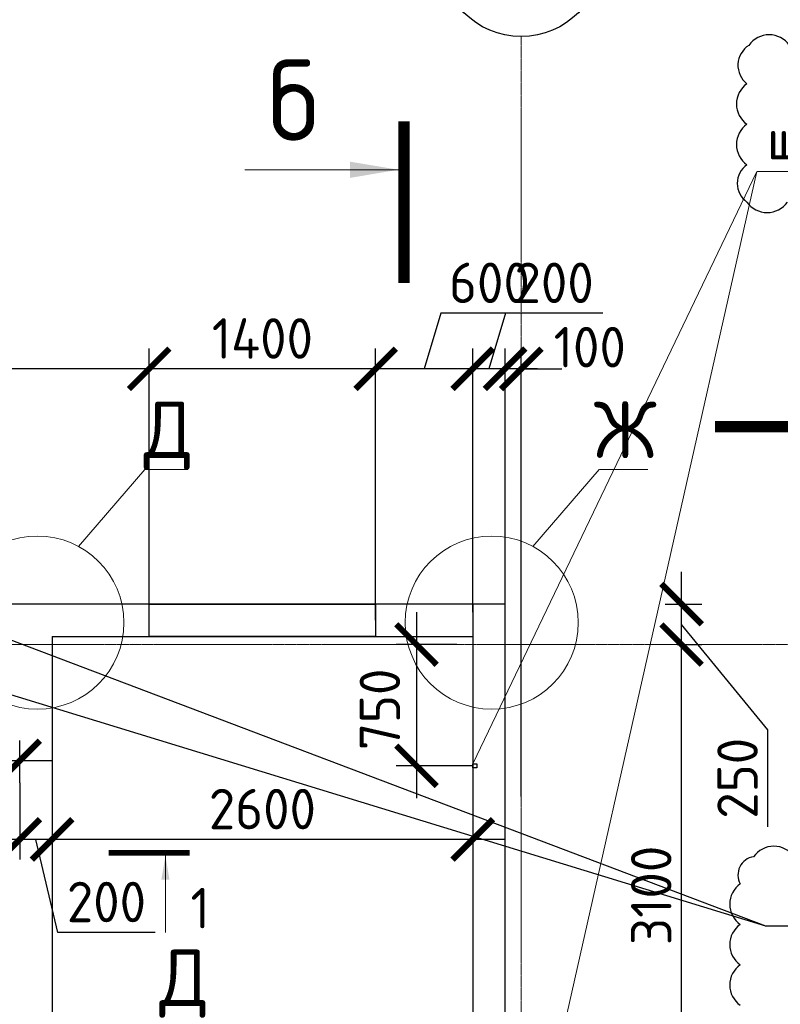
# Model space of a CAD drawing. Header units: millimetres. Extents: x 247266 to 730847, y -636031 to 10052.
# Tile 77 of 256: x 462240 to 466942, y -310886 to -304801. Entities that reach past the tile are written whole.
import ezdxf

# ---------------------------------------------------------------- set-up
doc = ezdxf.new("R2010")
doc.units = ezdxf.units.MM
doc.linetypes.add('______5', pattern=[1100, 800, -100, 100, -100])
doc.linetypes.add('осевая', pattern=[50.8, 31.75, -6.35, 6.35, -6.35])
for name, color, linetype in [('Изменения', 1, 'Continuous'), ('РАЗМЕРЫ', 7, 'Continuous'), ('СПДС_СИМВОЛЫ', 7, 'Continuous')]:
    doc.layers.add(name, color=color, linetype=linetype)
for name, color, linetype, lineweight in [('Надписи', 7, 'Continuous', 18), ('Оси', 7, '______5', 18), ('СТЕНЫ', 7, 'Continuous', 30), ('Узлы', 7, 'Continuous', 0)]:
    doc.layers.add(name, color=color, linetype=linetype, lineweight=lineweight)
doc.styles.add('Century Gothic', font='GOTHIC.TTF')
doc.styles.add('GOST-2.304_Type-B', font='GOST_Common.ttf')
doc.dimstyles.new('СПДС', dxfattribs={"dimscale": 100, "dimtxt": 2.5, "dimasz": 2.5, "dimexe": 1.25, "dimexo": 0, "dimtad": 1, "dimdec": 0, "dimtxsty": 'GOST-2.304_Type-B', "dimblk": 'ARCHTICK', "dimcen": 2.5, "dimdle": 2, "dimadec": 0, "dimazin": 2, "dimtfac": 0.75, "dimtdec": 0, "dimtmove": 1, "dimatfit": 3, "dimfxl": 1, "dimtolj": 1, "dimarcsym": 1})

# ---------------------------------------------------------------- blocks, each defined once
blk = doc.blocks.new('_ArchTick')
at = {"color": 0, "linetype": 'ByBlock', "const_width": 0.15}
blk.add_lwpolyline([(-0.5, -0.5), (0.5, 0.5)], dxfattribs=at)
blk = doc.blocks.new('*D1050')
at = {"layer": 'DEFPOINTS', "color": 0, "ltscale": 100}
for p in [(465040.4, -306958.9), (465240.4, -308413), (465040.4, -308463)]:
    blk.add_point(p, dxfattribs=at)
at = {"layer": 'РАЗМЕРЫ', "color": 0, "lineweight": -2}
for p, q in [((465243.5, -306615.1), (465140.4, -306958.9)), ((465844, -306615.1), (465243.5, -306615.1)), ((465040.4, -308463), (465040.4, -306833.9)), ((465240.4, -308413), (465240.4, -306833.9)), ((465440.4, -306958.9), (464840.4, -306958.9))]:
    blk.add_line(p, q, dxfattribs=at)
at = {"layer": 'РАЗМЕРЫ', "color": 0, "lineweight": -2, "ltscale": 100, "xscale": 250, "yscale": 250, "zscale": 250, "rotation": 180}
blk.add_blockref('_ArchTick', (465040.4, -306958.9), dxfattribs=at)
at = {"layer": 'РАЗМЕРЫ', "color": 0, "lineweight": -2, "ltscale": 100, "xscale": 250, "yscale": 250, "zscale": 250}
blk.add_blockref('_ArchTick', (465240.4, -306958.9), dxfattribs=at)
at = {"layer": 'РАЗМЕРЫ', "color": 0, "lineweight": 0, "ltscale": 100, "insert": (465543.8, -306427.4), "char_height": 250, "attachment_point": 5, "style": 'GOST-2.304_Type-B'}
blk.add_mtext('\\A1;200', dxfattribs=at)
blk = doc.blocks.new('*D1051')
at = {"layer": 'DEFPOINTS', "color": 0, "ltscale": 100}
for p in [(465340.2, -306958.9), (465240.4, -309598.7), (465340.2, -309601.7)]:
    blk.add_point(p, dxfattribs=at)
at = {"layer": 'РАЗМЕРЫ', "color": 0, "lineweight": -2}
for p, q in [((465240.4, -309598.7), (465240.4, -306833.9)), ((465340.2, -309601.7), (465340.2, -306833.9)), ((465240.4, -306958.9), (464990.4, -306958.9)), ((465340.2, -306958.9), (465590.2, -306958.9))]:
    blk.add_line(p, q, dxfattribs=at)
at = {"layer": 'РАЗМЕРЫ', "color": 0, "lineweight": -2, "ltscale": 100, "xscale": 250, "yscale": 250, "zscale": 250}
blk.add_blockref('_ArchTick', (465240.4, -306958.9), dxfattribs=at)
at = {"layer": 'РАЗМЕРЫ', "color": 0, "lineweight": -2, "ltscale": 100, "xscale": 250, "yscale": 250, "zscale": 250, "rotation": 180}
blk.add_blockref('_ArchTick', (465340.2, -306958.9), dxfattribs=at)
at = {"layer": 'РАЗМЕРЫ', "color": 0, "lineweight": 0, "ltscale": 100, "insert": (465763.9, -306824.9), "char_height": 250, "attachment_point": 5, "style": 'GOST-2.304_Type-B'}
blk.add_mtext('\\A1;100', dxfattribs=at)
blk = doc.blocks.new('*D1060')
at = {"layer": 'DEFPOINTS', "color": 0, "ltscale": 100}
for p in [(466304.9, -308663), (466331.4, -308663), (465954.9, -311763)]:
    blk.add_point(p, dxfattribs=at)
at = {"layer": 'РАЗМЕРЫ', "color": 0, "lineweight": -2}
for p, q in [((466331.4, -311963), (466331.4, -308463)), ((466304.9, -308663), (466456.4, -308663)), ((465954.9, -311763), (466456.4, -311763))]:
    blk.add_line(p, q, dxfattribs=at)
at = {"layer": 'РАЗМЕРЫ', "color": 0, "lineweight": -2, "ltscale": 100, "xscale": 250, "yscale": 250, "zscale": 250}
for p, rotation in [((466331.4, -308663), 90), ((466331.4, -311763), 270)]:
    blk.add_blockref('_ArchTick', p, dxfattribs=dict(at, rotation=rotation))
at = {"layer": 'РАЗМЕРЫ', "color": 0, "lineweight": 0, "ltscale": 100, "insert": (466143.8, -310213), "char_height": 250, "attachment_point": 5, "rotation": 90, "style": 'GOST-2.304_Type-B'}
blk.add_mtext('\\A1;3100', dxfattribs=at)
blk = doc.blocks.new('*D1061')
at = {"layer": 'DEFPOINTS', "color": 0, "ltscale": 100}
for p in [(466229.4, -308413), (466331.4, -308413), (466304.9, -308663)]:
    blk.add_point(p, dxfattribs=at)
at = {"layer": 'РАЗМЕРЫ', "color": 0, "lineweight": -2}
for p, q in [((466331.4, -308863), (466331.4, -308213)), ((466229.4, -308413), (466456.4, -308413)), ((466864.9, -309189.2), (466331.4, -308538)), ((466304.9, -308663), (466456.4, -308663)), ((466864.9, -309789.6), (466864.9, -309189.2))]:
    blk.add_line(p, q, dxfattribs=at)
at = {"layer": 'РАЗМЕРЫ', "color": 0, "lineweight": -2, "ltscale": 100, "xscale": 250, "yscale": 250, "zscale": 250}
for p, rotation in [((466331.4, -308413), 90), ((466331.4, -308663), 270)]:
    blk.add_blockref('_ArchTick', p, dxfattribs=dict(at, rotation=rotation))
at = {"layer": 'РАЗМЕРЫ', "color": 0, "lineweight": 0, "ltscale": 100, "insert": (466677.3, -309489.4), "char_height": 250, "attachment_point": 5, "rotation": 90, "style": 'GOST-2.304_Type-B'}
blk.add_mtext('\\A1;250', dxfattribs=at)
blk = doc.blocks.new('*D1067')
at = {"layer": 'DEFPOINTS', "color": 0, "ltscale": 100}
for p in [(465040.4, -306958.9), (465240.4, -308413), (465040.4, -308463)]:
    blk.add_point(p, dxfattribs=at)
at = {"layer": 'РАЗМЕРЫ', "color": 0, "lineweight": -2}
for p, q in [((465243.5, -306615.1), (465140.4, -306958.9)), ((465844, -306615.1), (465243.5, -306615.1)), ((465040.4, -308463), (465040.4, -306833.9)), ((465240.4, -308413), (465240.4, -306833.9)), ((465440.4, -306958.9), (464840.4, -306958.9))]:
    blk.add_line(p, q, dxfattribs=at)
at = {"layer": 'РАЗМЕРЫ', "color": 0, "lineweight": -2, "ltscale": 100, "xscale": 250, "yscale": 250, "zscale": 250, "rotation": 180}
blk.add_blockref('_ArchTick', (465040.4, -306958.9), dxfattribs=at)
at = {"layer": 'РАЗМЕРЫ', "color": 0, "lineweight": -2, "ltscale": 100, "xscale": 250, "yscale": 250, "zscale": 250}
blk.add_blockref('_ArchTick', (465240.4, -306958.9), dxfattribs=at)
at = {"layer": 'РАЗМЕРЫ', "color": 0, "lineweight": 0, "ltscale": 100, "insert": (465543.8, -306427.4), "char_height": 250, "attachment_point": 5, "style": 'GOST-2.304_Type-B'}
blk.add_mtext('\\A1;200', dxfattribs=at)
blk = doc.blocks.new('*D1068')
at = {"layer": 'DEFPOINTS', "color": 0, "ltscale": 100}
for p in [(464440.4, -306958.9), (464440.4, -308511.5), (465040.4, -308463)]:
    blk.add_point(p, dxfattribs=at)
at = {"layer": 'РАЗМЕРЫ', "color": 0, "lineweight": -2}
for p, q in [((464843.5, -306615.1), (464740.4, -306958.9)), ((465444, -306615.1), (464843.5, -306615.1)), ((464440.4, -308511.5), (464440.4, -306833.9)), ((465040.4, -308463), (465040.4, -306833.9)), ((465240.4, -306958.9), (464240.4, -306958.9))]:
    blk.add_line(p, q, dxfattribs=at)
at = {"layer": 'РАЗМЕРЫ', "color": 0, "lineweight": -2, "ltscale": 100, "xscale": 250, "yscale": 250, "zscale": 250, "rotation": 180}
blk.add_blockref('_ArchTick', (464440.4, -306958.9), dxfattribs=at)
at = {"layer": 'РАЗМЕРЫ', "color": 0, "lineweight": -2, "ltscale": 100, "xscale": 250, "yscale": 250, "zscale": 250}
blk.add_blockref('_ArchTick', (465040.4, -306958.9), dxfattribs=at)
at = {"layer": 'РАЗМЕРЫ', "color": 0, "lineweight": 0, "ltscale": 100, "insert": (465143.8, -306427.4), "char_height": 250, "attachment_point": 5, "style": 'GOST-2.304_Type-B'}
blk.add_mtext('\\A1;600', dxfattribs=at)
blk = doc.blocks.new('*D1071')
at = {"layer": 'DEFPOINTS', "color": 0, "ltscale": 100}
for p in [(465340.2, -306958.9), (465240.4, -309598.7), (465340.2, -309601.7)]:
    blk.add_point(p, dxfattribs=at)
at = {"layer": 'РАЗМЕРЫ', "color": 0, "lineweight": -2}
for p, q in [((465240.4, -309598.7), (465240.4, -306833.9)), ((465340.2, -309601.7), (465340.2, -306833.9)), ((465240.4, -306958.9), (464990.4, -306958.9)), ((465340.2, -306958.9), (465590.2, -306958.9))]:
    blk.add_line(p, q, dxfattribs=at)
at = {"layer": 'РАЗМЕРЫ', "color": 0, "lineweight": -2, "ltscale": 100, "xscale": 250, "yscale": 250, "zscale": 250}
blk.add_blockref('_ArchTick', (465240.4, -306958.9), dxfattribs=at)
at = {"layer": 'РАЗМЕРЫ', "color": 0, "lineweight": -2, "ltscale": 100, "xscale": 250, "yscale": 250, "zscale": 250, "rotation": 180}
blk.add_blockref('_ArchTick', (465340.2, -306958.9), dxfattribs=at)
at = {"layer": 'РАЗМЕРЫ', "color": 0, "lineweight": 0, "ltscale": 100, "insert": (465763.9, -306824.9), "char_height": 250, "attachment_point": 5, "style": 'GOST-2.304_Type-B'}
blk.add_mtext('\\A1;100', dxfattribs=at)
blk = doc.blocks.new('*D1073')
at = {"layer": 'DEFPOINTS', "color": 0, "ltscale": 100}
for p in [(463040.6, -306958.9), (463040.6, -308413), (464440.4, -308511.5)]:
    blk.add_point(p, dxfattribs=at)
at = {"layer": 'РАЗМЕРЫ', "color": 0, "lineweight": -2}
for p, q in [((463040.6, -308413), (463040.6, -306833.9)), ((464440.4, -308511.5), (464440.4, -306833.9)), ((464640.4, -306958.9), (462840.6, -306958.9))]:
    blk.add_line(p, q, dxfattribs=at)
at = {"layer": 'РАЗМЕРЫ', "color": 0, "lineweight": -2, "ltscale": 100, "xscale": 250, "yscale": 250, "zscale": 250, "rotation": 180}
blk.add_blockref('_ArchTick', (463040.6, -306958.9), dxfattribs=at)
at = {"layer": 'РАЗМЕРЫ', "color": 0, "lineweight": -2, "ltscale": 100, "xscale": 250, "yscale": 250, "zscale": 250}
blk.add_blockref('_ArchTick', (464440.4, -306958.9), dxfattribs=at)
at = {"layer": 'РАЗМЕРЫ', "color": 0, "lineweight": 0, "ltscale": 100, "insert": (463740.5, -306771.3), "char_height": 250, "attachment_point": 5, "style": 'GOST-2.304_Type-B'}
blk.add_mtext('\\A1;1400', dxfattribs=at)
blk = doc.blocks.new('*D1076')
at = {"layer": 'DEFPOINTS', "color": 0, "ltscale": 100}
for p in [(462440.4, -309452.6), (465040.4, -309539.2), (462440.4, -309867.2)]:
    blk.add_point(p, dxfattribs=at)
at = {"layer": 'РАЗМЕРЫ', "color": 0, "lineweight": -2}
for p, q in [((462440.4, -309452.6), (462440.4, -309992.2)), ((465040.4, -309539.2), (465040.4, -309992.2)), ((465240.4, -309867.2), (462240.4, -309867.2))]:
    blk.add_line(p, q, dxfattribs=at)
at = {"layer": 'РАЗМЕРЫ', "color": 0, "lineweight": -2, "ltscale": 100, "xscale": 250, "yscale": 250, "zscale": 250, "rotation": 180}
blk.add_blockref('_ArchTick', (462440.4, -309867.2), dxfattribs=at)
at = {"layer": 'РАЗМЕРЫ', "color": 0, "lineweight": -2, "ltscale": 100, "xscale": 250, "yscale": 250, "zscale": 250}
blk.add_blockref('_ArchTick', (465040.4, -309867.2), dxfattribs=at)
at = {"layer": 'РАЗМЕРЫ', "color": 0, "lineweight": 0, "ltscale": 100, "insert": (463740.4, -309679.6), "char_height": 250, "attachment_point": 5, "style": 'GOST-2.304_Type-B'}
blk.add_mtext('\\A1;2600', dxfattribs=at)
blk = doc.blocks.new('*D1215')
at = {"layer": 'DEFPOINTS', "color": 0, "ltscale": 100}
for p in [(462440.4, -309452.6), (462240.2, -309516.5), (462240.2, -309867.2)]:
    blk.add_point(p, dxfattribs=at)
at = {"layer": 'РАЗМЕРЫ', "color": 0, "lineweight": -2}
for p, q in [((462440.4, -309452.6), (462440.4, -309992.2)), ((462240.2, -309516.5), (462240.2, -309992.2)), ((462640.4, -309867.2), (462040.2, -309867.2)), ((462476.3, -310441.5), (462340.3, -309867.2)), ((463076.8, -310441.5), (462476.3, -310441.5))]:
    blk.add_line(p, q, dxfattribs=at)
at = {"layer": 'РАЗМЕРЫ', "color": 0, "lineweight": -2, "ltscale": 100, "xscale": 250, "yscale": 250, "zscale": 250, "rotation": 180}
blk.add_blockref('_ArchTick', (462240.2, -309867.2), dxfattribs=at)
at = {"layer": 'РАЗМЕРЫ', "color": 0, "lineweight": -2, "ltscale": 100, "xscale": 250, "yscale": 250, "zscale": 250}
blk.add_blockref('_ArchTick', (462440.4, -309867.2), dxfattribs=at)
at = {"layer": 'РАЗМЕРЫ', "color": 0, "lineweight": 0, "ltscale": 100, "insert": (462776.5, -310253.9), "char_height": 250, "attachment_point": 5, "style": 'GOST-2.304_Type-B'}
blk.add_mtext('\\A1;200', dxfattribs=at)
blk = doc.blocks.new('*D1216')
at = {"layer": 'DEFPOINTS', "color": 0, "ltscale": 100}
for p in [(460470.2, -309381.8), (462240.2, -309516.5), (460470.2, -309547.2)]:
    blk.add_point(p, dxfattribs=at)
at = {"layer": 'РАЗМЕРЫ', "color": 0, "lineweight": -2}
for p, q in [((460470.2, -309547.2), (460470.2, -309256.8)), ((462240.2, -309516.5), (462240.2, -309256.8)), ((462440.2, -309381.8), (460270.2, -309381.8))]:
    blk.add_line(p, q, dxfattribs=at)
at = {"layer": 'РАЗМЕРЫ', "color": 0, "lineweight": -2, "ltscale": 100, "xscale": 250, "yscale": 250, "zscale": 250, "rotation": 180}
blk.add_blockref('_ArchTick', (460470.2, -309381.8), dxfattribs=at)
at = {"layer": 'РАЗМЕРЫ', "color": 0, "lineweight": -2, "ltscale": 100, "xscale": 250, "yscale": 250, "zscale": 250}
blk.add_blockref('_ArchTick', (462240.2, -309381.8), dxfattribs=at)
at = {"layer": 'РАЗМЕРЫ', "color": 0, "lineweight": 0, "ltscale": 100, "insert": (461355.2, -309193.9), "char_height": 250, "attachment_point": 5, "style": 'GOST-2.304_Type-B'}
blk.add_mtext('\\A1;1770', dxfattribs=at)
blk = doc.blocks.new('NSY101')
at = {"color": 0, "linetype": 'ByBlock', "lineweight": -2}
blk.add_circle((0, 0), 50, dxfattribs=at)
blk = doc.blocks.new('СЛОЖНЫЙ_ОБЪЕКТ_16')
at = {"layer": 'Оси', "color": 16, "linetype": 'Continuous', "lineweight": 25, "transparency": 33554687, "xscale": 9.999999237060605, "yscale": 9.999999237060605, "zscale": 9.999999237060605}
blk.add_blockref('NSY101', (31813, -989.5), dxfattribs=at)
at = {"layer": 'Оси', "color": 16, "linetype": 'Continuous', "lineweight": 25, "transparency": 33554687, "insert": (31813, -989.5), "char_height": 300, "width": 385, "attachment_point": 5, "style": 'Century Gothic'}
blk.add_mtext('\\A1;{\\fCentury Gothic|i0|b1;\\H300.000000;\\W1.000000;\\C16;9}\\P', dxfattribs=at)
blk = doc.blocks.new('*D1080')
at = {"layer": 'DEFPOINTS', "color": 0, "ltscale": 100}
for p in [(460470.4, -306958.9), (460470.4, -307151.6), (463040.6, -308413)]:
    blk.add_point(p, dxfattribs=at)
at = {"layer": 'РАЗМЕРЫ', "color": 0, "lineweight": -2}
for p, q in [((460470.4, -307151.6), (460470.4, -306833.9)), ((463040.6, -308413), (463040.6, -306833.9)), ((463240.6, -306958.9), (460270.4, -306958.9))]:
    blk.add_line(p, q, dxfattribs=at)
at = {"layer": 'РАЗМЕРЫ', "color": 0, "lineweight": -2, "ltscale": 100, "xscale": 250, "yscale": 250, "zscale": 250, "rotation": 180}
blk.add_blockref('_ArchTick', (460470.4, -306958.9), dxfattribs=at)
at = {"layer": 'РАЗМЕРЫ', "color": 0, "lineweight": -2, "ltscale": 100, "xscale": 250, "yscale": 250, "zscale": 250}
blk.add_blockref('_ArchTick', (463040.6, -306958.9), dxfattribs=at)
at = {"layer": 'РАЗМЕРЫ', "color": 0, "lineweight": 0, "ltscale": 100, "insert": (461755.5, -306771.1), "char_height": 250, "attachment_point": 5, "style": 'GOST-2.304_Type-B'}
blk.add_mtext('\\A1;2570', dxfattribs=at)
blk = doc.blocks.new('*D3667')
at = {"layer": 'DEFPOINTS', "color": 0, "ltscale": 100}
for p in [(464941.2, -308663), (464693.1, -309412.5), (465040.5, -309412.5)]:
    blk.add_point(p, dxfattribs=at)
at = {"layer": 'РАЗМЕРЫ', "color": 0, "lineweight": -2}
for p, q in [((464693.1, -308463), (464693.1, -309612.5)), ((464941.2, -308663), (464568.1, -308663)), ((465040.5, -309412.5), (464568.1, -309412.5))]:
    blk.add_line(p, q, dxfattribs=at)
at = {"layer": 'РАЗМЕРЫ', "color": 0, "lineweight": -2, "ltscale": 100, "xscale": 250, "yscale": 250, "zscale": 250}
for p, rotation in [((464693.1, -308663), 90), ((464693.1, -309412.5), 270)]:
    blk.add_blockref('_ArchTick', p, dxfattribs=dict(at, rotation=rotation))
at = {"layer": 'РАЗМЕРЫ', "color": 0, "lineweight": 0, "ltscale": 100, "insert": (464466.6, -309063.3), "char_height": 250, "attachment_point": 5, "rotation": 90, "style": 'GOST-2.304_Type-B'}
blk.add_mtext('\\A1;750', dxfattribs=at)

msp = doc.modelspace()

# ---------------------------------------------------------------- linework, layer by layer
at = {"layer": 'Изменения', "elevation": 560}
msp.add_lwpolyline([(470612.39, -310888.29, 0.5205671), (470612.39, -310638.29, 0.5205671), (470612.39, -310388.29, 0.5205671), (470612.39, -310138.29, 0.520567), (470526.18, -309974.5, 0.5205671), (470276.18, -309974.5, 0.5205671), (470026.18, -309974.5, 0.5205671), (469776.18, -309974.5, 0.5205671), (469526.18, -309974.5, 0.5205671), (469276.18, -309974.5, 0.5205671), (469026.18, -309974.5, 0.5205671), (468776.18, -309974.5, 0.5205671), (468526.18, -309974.5, 0.5205671), (468276.18, -309974.5, 0.5205671), (468026.18, -309974.5, 0.5205671), (467776.18, -309974.5, 0.5205671), (467526.18, -309974.5, 0.5205671), (467276.18, -309974.5, 0.5205671), (467026.18, -309974.5, 0.5205671), (466776.18, -309974.5, 0.520567), (466693.92, -310142.24, 0.520567), (466693.92, -310392.24, 0.520567), (466693.92, -310642.24, 0.5205671), (466693.92, -310892.24, 0.5205671)], format="xyb", dxfattribs=at)
at = {"layer": 'Надписи', "lineweight": 15, "ltscale": 0.3}
for p, q in [((465040.51, -309399.98, -760), (466797.07, -305739.94, -760)), ((465040.51, -309399.98, -760), (466797.07, -305739.94, -760)), ((465040.51, -309399.98, -760), (466797.07, -305739.94, -760)), ((465040.51, -313525.98, -760), (466797.07, -305739.94, -760)), ((466797.07, -305739.94, -760), (466797.17, -305739.94, -760)), ((466799.34, -305739.62, -760), (471578.59, -305739.62, -760)), ((462604.52, -308056.96, -360), (463014.52, -307580.83, -360)), ((462604.52, -308056.96, -360), (463014.52, -307580.83, -360)), ((462604.52, -308056.96, -360), (463014.52, -307580.83, -360)), ((463014.52, -307580.83, -360), (463014.62, -307580.83, -360)), ((463014.74, -307580.48, -360), (463279.98, -307580.48, -360)), ((465412.85, -308056.96, -360), (465822.82, -307580.83, -360)), ((465412.85, -308056.96, -360), (465822.82, -307580.83, -360)), ((465412.85, -308056.96, -360), (465822.82, -307580.83, -360)), ((465822.82, -307580.83, -360), (465822.92, -307580.83, -360)), ((465823.06, -307580.48, -360), (466123.34, -307580.48, -360))]:
    msp.add_line(p, q, dxfattribs=at)
at = {"layer": 'Надписи'}
for centre in [(462349.78, -308527.37, -360), (465158.1, -308527.37, -360)]:
    msp.add_circle(centre, 534.96, dxfattribs=at)
at = {"layer": 'Оси', "linetype": 'осевая', "lineweight": 0, "ltscale": 0.3, "transparency": 33554687}
for p, q in [((465340.32, -304904.66, -1120), (465340.32, -318702.43, -1120)), ((454553.04, -308662.98, -1120), (468697.68, -308662.98, -1120))]:
    msp.add_line(p, q, dxfattribs=at)
at = {"layer": 'РАЗМЕРЫ', "color": 1}
msp.add_lwpolyline([(466997.92, -304959.68, 0.5205671), (466747.92, -304959.68, 0.5205671), (466735.57, -305197.33, 0.5205671), (466735.57, -305447.33, 0.5205671), (466735.57, -305697.33, 0.5205671), (466735.57, -305928.19, 0.5205671), (466985.57, -305928.19, 0.5205671)], format="xyb", dxfattribs=at)
at = {"layer": 'СПДС_СИМВОЛЫ', "ltscale": 100}
for p, q in [((460840.21, -308560.93, -560), (466850, -310401.81)), ((461990.21, -308560.93, -560), (466850, -310401.81)), ((466848.46, -310401.81), (470487.3, -310401.81))]:
    msp.add_line(p, q, dxfattribs=at)
at = {"layer": 'СТЕНЫ', "linetype": 'Continuous', "transparency": 33554687}
for p, q in [((465040.21, -308412.98, -560), (465040.21, -314262.98, -560)), ((462440.21, -308612.98, -560), (465040.21, -308612.98, -560)), ((462440.21, -308612.98, -560), (462440.21, -314262.98, -560)), ((465240.21, -316062.98, -560), (465240.21, -308662.98, -560))]:
    msp.add_line(p, q, dxfattribs=at)
for points, elevation in [([(465240.21, -308662.98), (465240.35, -308412.98), (457890.35, -308412.98), (457890.35, -308662.98)], -560), ([(465040.51, -309424.98), (465040.51, -309399.98), (465065.51, -309399.98), (465065.51, -309424.98), (465040.51, -309424.98)], -760)]:
    msp.add_lwpolyline(points, dxfattribs=dict(at, elevation=elevation))
at = {"layer": 'СТЕНЫ', "linetype": 'Continuous', "transparency": 33554687, "elevation": -920}
msp.add_lwpolyline([(463040.72, -308412.98), (464440.46, -308412.98), (464440.35, -308612.98), (463040.61, -308612.98)], close=True, dxfattribs=at)
msp.add_lwpolyline([(463040.72, -308412.98), (464440.46, -308412.98), (464440.35, -308612.98), (463040.61, -308612.98)], close=True, dxfattribs=at)
at = {"layer": 'Узлы', "linetype": 'Continuous', "lineweight": 0}
for p, q in [((464581.48, -305728.63, -360), (463631.48, -305728.63, -360)), ((463140.93, -309966.7), (463140.93, -310441.7))]:
    msp.add_line(p, q, dxfattribs=at)
at = {"layer": 'Узлы', "linetype": 'Continuous', "lineweight": 0, "const_width": 70, "elevation": -360}
for points in [[(464616.48, -305428.63), (464616.48, -306428.63)], [(467537.43, -307315.68), (466537.43, -307315.68)]]:
    msp.add_lwpolyline(points, dxfattribs=at)
at = {"layer": 'Узлы', "linetype": 'Continuous', "lineweight": 0, "const_width": 35}
msp.add_lwpolyline([(463290.93, -309949.2), (462790.93, -309949.2)], dxfattribs=at)
at = {"layer": 'Узлы', "linetype": 'Continuous', "lineweight": 0}
for points in [[(464581.48, -305728.63, -360), (464281.03, -305778.91, -360), (464281.03, -305678.36, -360)], [(463140.93, -309966.7), (463115.79, -310116.93), (463166.07, -310116.93)]]:
    msp.add_solid(points, dxfattribs=at)

# ---------------------------------------------------------------- block references
at = {"layer": 'Оси', "linetype": 'Continuous', "lineweight": 25, "transparency": 33554687}
msp.add_blockref('СЛОЖНЫЙ_ОБЪЕКТ_16', (433526.8, -303415.16, -1120), dxfattribs=at)

# ---------------------------------------------------------------- texts
at = {"layer": 'Надписи', "ltscale": 0.3, "attachment_point": 2, "style": 'GOST-2.304_Type-B'}
for s, insert, char_height in [('штроба 25х50мм на всю высоту', (469196.8, -305414.62, -760), 250), ('Ж', (465983.06, -307160.48, -360), 350), ('Д', (463254.04, -310546.9, -720), 350)]:
    msp.add_mtext(s, dxfattribs=dict(at, insert=insert, char_height=char_height))
at = {"layer": 'Надписи', "ltscale": 0.3, "insert": (463157.24, -307160.48, -360), "char_height": 350, "width": 241.9944, "attachment_point": 2, "style": 'GOST-2.304_Type-B'}
msp.add_mtext('Д', dxfattribs=at)
at = {"layer": 'Узлы', "linetype": 'Continuous', "lineweight": 0, "attachment_point": 5, "style": 'GOST-2.304_Type-B'}
for s, width, gutter_width, insert, char_height in [('б', 723.8798, 25, (463931.48, -305298.63, -360), 500), ('1', 361.9399, 12.5, (463355.93, -310291.7), 250)]:
    msp.add_mtext_dynamic_manual_height_columns(s, width=width, gutter_width=gutter_width, heights=[0], dxfattribs=dict(at, insert=insert, char_height=char_height))

# ---------------------------------------------------------------- dimensions: what is measured, and where the dimension line sits
at = {"layer": 'РАЗМЕРЫ', "lineweight": 0}
for base, p1, p2, picture, middle in [((464440.35, -306958.94, -360), (465040.36, -308462.98, -360), (464440.35, -308511.48, -920), '*D1068', (464906.02, -306427.44, -360)), ((465040.36, -306958.94, -360), (465240.35, -308412.98, -560), (465040.36, -308462.98, -360), '*D1050', (465306.02, -306427.44, -360)), ((465040.36, -306958.94, -360), (465240.35, -308412.98, -560), (465040.36, -308462.98, -360), '*D1067', (465306.02, -306427.44, -360)), ((460470.36, -306958.94), (463040.61, -308412.98, -560), (460470.36, -307151.57, -360), '*D1080', (461755.49, -306771.06)), ((463040.61, -306958.94, -360), (464440.35, -308511.48, -920), (463040.61, -308412.98, -560), '*D1073', (463740.48, -306771.31, -360))]:
    dim = msp.add_linear_dim(base=base, p1=p1, p2=p2, dimstyle='СПДС', dxfattribs=at)
    dim.commit()
    dim.dimension.update_dxf_attribs({"geometry": picture, "text_midpoint": middle})
for base, p1, p2, picture, middle in [((465340.21, -306958.94, -360), (465240.36, -309598.65, -720), (465340.21, -309601.65, -360), '*D1051', (465763.9, -307012.52, -360)), ((465340.21, -306958.94, -360), (465240.36, -309598.65, -720), (465340.21, -309601.65, -360), '*D1071', (465763.9, -307012.52, -360)), ((462240.21, -309867.23, -920), (462440.36, -309452.56, -720), (462240.21, -309516.55, -560), '*D1215', (462538.8, -310441.5, -920))]:
    dim = msp.add_linear_dim(base=base, p1=p1, p2=p2, dimstyle='СПДС', override={"dimtofl": 0}, dxfattribs=at)
    dim.commit()
    dim.dimension.update_dxf_attribs({"geometry": picture, "text_midpoint": middle, "dimtype": 160})
for base, p1, p2, picture, middle in [((466331.43, -308412.98, -560), (466304.93, -308662.98, -560), (466229.43, -308412.98, -920), '*D1061', (466864.93, -309251.65, -560)), ((464693.11021779, -309412.47508277, -199.99999701), (464941.16501143, -308662.97508277, -1119.99998802), (465040.5107793, -309412.47508277, -759.99999101), '*D3667', (464654.49235936, -309063.3357249, -199.99999701))]:
    dim = msp.add_linear_dim(base=base, p1=p1, p2=p2, angle=90, dimstyle='СПДС', dxfattribs=at)
    dim.commit()
    dim.dimension.update_dxf_attribs({"geometry": picture, "text_midpoint": middle, "dimtype": 160})
dim = msp.add_linear_dim(base=(466331.43, -308662.98, -360), p1=(465954.93, -311762.98, -920), p2=(466304.93, -308662.98, -560), angle=90, dimstyle='СПДС', dxfattribs=at)
dim.commit()
dim.dimension.update_dxf_attribs({"geometry": '*D1060', "text_midpoint": (466143.81, -310212.98, -360)})
for base, p1, p2, picture, middle in [((460470.21, -309381.76, -920), (462240.21, -309516.55, -560), (460470.21, -309547.18, -560), '*D1216', (461355.21, -309193.89, -920)), ((462440.36, -309867.23, -920), (465040.36, -309539.15, -720), (462440.36, -309452.56, -720), '*D1076', (463740.36, -309679.6, -920))]:
    dim = msp.add_linear_dim(base=base, p1=p1, p2=p2, dimstyle='СПДС', override={"dimtofl": 0}, dxfattribs=at)
    dim.commit()
    dim.dimension.update_dxf_attribs({"geometry": picture, "text_midpoint": middle})

doc.saveas('drawing.dxf')
